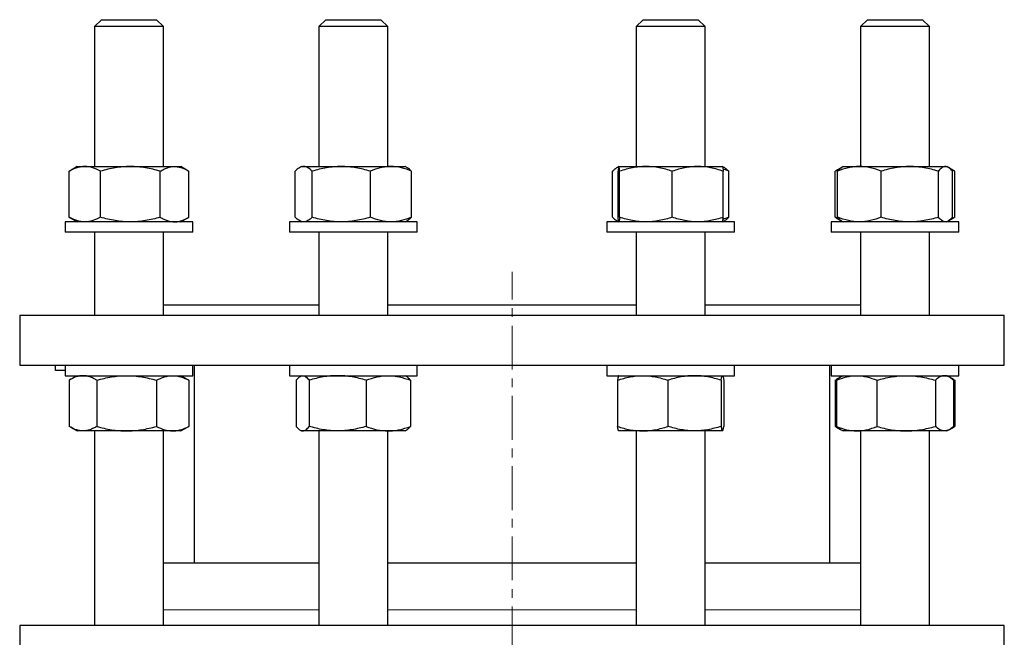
# Model space of a CAD drawing. Header units: millimetres. Extents: x 41 to 772, y 30 to 763.
# Tile 2 of 6: x 49 to 334, y 192 to 370. Entities that reach past the tile are written whole.
import ezdxf

# ---------------------------------------------------------------- set-up
doc = ezdxf.new("R2010")
doc.units = ezdxf.units.MM
doc.linetypes.add('CENTERX2', pattern=[20.32, 12.7, -2.54, 2.54, -2.54])
doc.layers.add('FORMAT', color=7, linetype='Continuous')

msp = doc.modelspace()

# ---------------------------------------------------------------- linework, layer by layer
at = {"color": 7, "linetype": 'Continuous', "lineweight": 25}
for p, q in [((72.7, 370.23), (70.7, 368.23)), ((70.7, 368.23), (70.7, 327.73)), ((90.7, 368.23), (70.7, 368.23)), ((72.7, 370.23), (88.7, 370.23)), ((90.7, 368.23), (88.7, 370.23)), ((90.7, 327.73), (90.7, 368.23)), ((137.64, 370.23), (135.64, 368.23)), ((135.64, 368.23), (135.64, 327.73)), ((155.64, 368.23), (135.64, 368.23)), ((137.64, 370.23), (153.64, 370.23)), ((155.64, 368.23), (153.64, 370.23)), ((155.64, 327.73), (155.64, 368.23)), ((229.49, 370.23), (227.49, 368.23)), ((227.49, 368.23), (227.49, 327.73)), ((247.49, 368.23), (227.49, 368.23)), ((229.49, 370.23), (245.49, 370.23)), ((247.49, 368.23), (245.49, 370.23)), ((247.49, 327.73), (247.49, 368.23)), ((294.43, 370.23), (292.43, 368.23)), ((292.43, 368.23), (292.43, 327.73)), ((292.43, 368.23), (292.43, 368.23)), ((312.43, 368.23), (292.43, 368.23)), ((294.43, 370.23), (310.43, 370.23)), ((312.43, 368.23), (310.43, 370.23)), ((312.43, 327.73), (312.43, 368.23)), ((63.39, 326.39), (63.63, 326.53)), ((63.39, 313.07), (63.39, 326.39)), ((65.7, 327.73), (63.63, 326.54)), ((65.7, 327.73), (67.91, 327.73)), ((67.91, 327.73), (81.1, 327.73)), ((72.44, 313.07), (72.44, 326.39)), ((81.1, 327.73), (93.88, 327.73)), ((89.75, 313.07), (89.75, 326.39)), ((93.88, 327.73), (95.7, 327.73)), ((97.77, 326.54), (95.7, 327.73)), ((98.02, 313.07), (98.02, 326.39)), ((128.8, 313.07), (128.8, 326.39)), ((130.64, 327.73), (130, 327.36)), ((130.64, 327.73), (131.26, 327.73)), ((131.26, 327.73), (142.15, 327.73)), ((133.72, 313.07), (133.72, 326.39)), ((142.15, 327.73), (156.53, 327.73)), ((150.57, 313.07), (150.57, 326.39)), ((156.53, 327.73), (160.64, 327.73)), ((161.29, 327.36), (160.64, 327.73)), ((162.49, 313.07), (162.49, 326.39)), ((220.65, 313.07), (220.65, 326.39)), ((222.49, 327.73), (221.84, 327.36)), ((222.27, 313.07), (222.27, 326.39)), ((222.49, 327.73), (230.33, 327.73)), ((222.72, 313.07), (222.72, 326.39)), ((230.33, 327.73), (245.33, 327.73)), ((237.95, 313.07), (237.95, 326.39)), ((245.33, 327.73), (252.49, 327.73)), ((253.14, 327.36), (252.49, 327.73)), ((252.71, 313.07), (252.71, 326.39)), ((254.33, 313.07), (254.33, 326.39)), ((285.37, 326.53), (285.12, 326.39)), ((285.12, 313.07), (285.12, 326.39)), ((287, 327.48), (285.36, 326.54)), ((285.83, 313.07), (285.83, 326.39)), ((287.43, 327.73), (287, 327.48)), ((287.43, 327.73), (292.11, 327.73)), ((292.11, 327.73), (306.7, 327.73)), ((298.39, 313.07), (298.39, 326.39)), ((306.7, 327.73), (317.02, 327.73)), ((315, 313.07), (315, 326.39)), ((317.02, 327.73), (317.43, 327.73)), ((317.86, 327.48), (317.43, 327.73)), ((319.5, 326.54), (317.96, 327.43)), ((319.04, 313.07), (319.04, 326.39)), ((319.75, 313.07), (319.75, 326.39)), ((62.2, 311.73), (62.2, 308.73)), ((99.2, 311.73), (62.2, 311.73)), ((63.39, 313.07), (63.63, 312.93)), ((63.63, 312.92), (65.7, 311.73)), ((95.7, 311.73), (97.77, 312.93)), ((99.2, 308.73), (99.2, 311.73)), ((127.14, 311.73), (127.14, 308.73)), ((164.14, 311.73), (127.14, 311.73)), ((130, 312.11), (130.64, 311.73)), ((160.64, 311.73), (161.29, 312.11)), ((164.14, 308.73), (164.14, 311.73)), ((218.99, 311.73), (218.99, 308.73)), ((255.99, 311.73), (218.99, 311.73)), ((221.84, 312.11), (222.49, 311.73)), ((252.49, 311.73), (253.14, 312.11)), ((255.99, 308.73), (255.99, 311.73)), ((283.93, 311.73), (283.93, 308.73)), ((320.93, 311.73), (283.93, 311.73)), ((285.37, 312.93), (285.12, 313.07)), ((285.36, 312.93), (287, 311.98)), ((287, 311.98), (287.43, 311.73)), ((317.43, 311.73), (317.86, 311.98)), ((317.96, 312.03), (319.5, 312.92)), ((320.93, 308.73), (320.93, 311.73)), ((99.2, 308.73), (62.2, 308.73)), ((70.7, 308.73), (70.7, 284.73)), ((90.7, 284.73), (90.7, 308.73)), ((164.14, 308.73), (127.14, 308.73)), ((135.64, 308.73), (135.64, 284.73)), ((155.64, 284.73), (155.64, 308.73)), ((255.99, 308.73), (218.99, 308.73)), ((227.49, 308.73), (227.49, 284.73)), ((247.49, 284.73), (247.49, 308.73)), ((320.93, 308.73), (283.93, 308.73)), ((292.43, 308.73), (292.43, 284.73)), ((312.43, 284.73), (312.43, 308.73)), ((90.7, 287.73), (135.64, 287.73)), ((155.64, 287.73), (227.49, 287.73)), ((247.49, 287.73), (292.43, 287.73)), ((49.07, 284.73), (49.07, 270.23)), ((49.07, 284.73), (334.07, 284.73)), ((334.07, 270.23), (334.07, 284.73)), ((49.07, 270.23), (334.07, 270.23)), ((59.42, 268.73), (59.42, 270.23)), ((62.2, 268.73), (59.42, 268.73)), ((62.2, 270.23), (62.2, 267.23)), ((99.2, 267.23), (99.2, 270.23)), ((99.57, 270.23), (99.57, 212.93)), ((127.14, 270.23), (127.14, 267.23)), ((164.14, 267.23), (164.14, 270.23)), ((218.99, 270.23), (218.99, 267.23)), ((255.99, 267.23), (255.99, 270.23)), ((283.57, 212.93), (283.57, 270.23)), ((283.93, 270.23), (283.93, 267.23)), ((320.93, 267.23), (320.93, 270.23)), ((62.2, 267.23), (87.8, 267.23)), ((63.4, 265.89), (63.4, 252.57)), ((65.7, 267.23), (63.8, 266.13)), ((71.37, 265.89), (71.37, 252.57)), ((87.8, 267.23), (99.2, 267.23)), ((88.67, 265.89), (88.67, 252.57)), ((97.6, 266.14), (95.7, 267.23)), ((98, 265.89), (97.6, 266.13)), ((98, 265.89), (98, 252.57)), ((127.14, 267.23), (162.74, 267.23)), ((129.14, 265.89), (129.14, 252.57)), ((130.64, 267.23), (130.28, 267.02)), ((132.85, 265.89), (132.85, 252.57)), ((149.36, 265.89), (149.36, 252.57)), ((161.01, 267.02), (160.64, 267.23)), ((162.15, 265.89), (162.15, 252.57)), ((162.74, 267.23), (164.14, 267.23)), ((218.99, 267.23), (255.99, 267.23)), ((222.11, 265.89), (222.11, 252.57)), ((222.49, 267.23), (222.47, 267.22)), ((236.7, 265.89), (236.7, 252.57)), ((252.08, 265.89), (252.08, 252.57)), ((252.51, 267.22), (252.49, 267.23)), ((252.87, 265.89), (252.87, 252.57)), ((283.93, 267.23), (320.93, 267.23)), ((285.13, 265.89), (285.13, 252.57)), ((285.52, 265.89), (285.52, 252.57)), ((286.69, 266.8), (285.54, 266.14)), ((287.43, 267.23), (286.69, 266.8)), ((297.19, 265.89), (297.19, 252.57)), ((314.11, 265.89), (314.11, 252.57)), ((318.17, 266.8), (317.43, 267.23)), ((319.33, 266.13), (318.19, 266.79)), ((319.33, 266.13), (319.73, 265.89)), ((319.35, 265.89), (319.35, 252.57)), ((319.73, 265.89), (319.73, 252.57)), ((63.8, 252.33), (65.7, 251.23)), ((67.38, 251.23), (65.7, 251.23)), ((80.02, 251.23), (67.38, 251.23)), ((70.7, 251.23), (70.7, 194.93)), ((93.34, 251.23), (80.02, 251.23)), ((90.7, 194.93), (90.7, 251.23)), ((95.7, 251.23), (93.34, 251.23)), ((95.7, 251.23), (97.6, 252.33)), ((98, 252.57), (97.6, 252.33)), ((130.28, 251.44), (130.64, 251.23)), ((130.99, 251.23), (130.64, 251.23)), ((141.11, 251.23), (130.99, 251.23)), ((135.64, 251.23), (135.64, 194.93)), ((155.76, 251.23), (141.11, 251.23)), ((155.64, 194.93), (155.64, 251.23)), ((160.64, 251.23), (155.76, 251.23)), ((160.64, 251.23), (161.01, 251.44)), ((222.47, 251.24), (222.49, 251.23)), ((229.41, 251.23), (222.49, 251.23)), ((227.49, 251.23), (227.49, 194.93)), ((244.39, 251.23), (229.41, 251.23)), ((252.47, 251.23), (244.39, 251.23)), ((247.49, 194.93), (247.49, 251.23)), ((252.49, 251.23), (252.47, 251.23)), ((252.49, 251.23), (252.51, 251.24)), ((285.54, 252.33), (286.69, 251.66)), ((286.69, 251.66), (287.43, 251.23)), ((291.36, 251.23), (287.43, 251.23)), ((305.65, 251.23), (291.36, 251.23)), ((292.43, 251.23), (292.43, 194.93)), ((316.73, 251.23), (305.65, 251.23)), ((312.43, 194.93), (312.43, 251.23)), ((317.43, 251.23), (316.73, 251.23)), ((317.43, 251.23), (318.17, 251.66)), ((318.19, 251.67), (319.33, 252.33)), ((319.33, 252.33), (319.73, 252.57)), ((135.64, 212.93), (90.7, 212.93)), ((227.49, 212.93), (155.64, 212.93)), ((292.43, 212.93), (247.49, 212.93)), ((49.07, 194.93), (49.07, 182.93)), ((334.07, 194.93), (49.07, 194.93)), ((334.07, 182.93), (334.07, 194.93))]:
    msp.add_line(p, q, dxfattribs=at)
at = {"color": 8, "linetype": 'Continuous', "lineweight": 18}
for p, q in [((90.7, 199.49), (135.64, 199.49)), ((155.64, 199.49), (227.49, 199.49)), ((247.49, 199.49), (292.43, 199.49))]:
    msp.add_line(p, q, dxfattribs=at)
at = {"color": 7, "linetype": 'Continuous', "lineweight": 25}
for points, knots in [([(67.91, 327.73), (67.53, 327.73), (67.14, 327.7), (66.38, 327.58), (66, 327.49), (64.87, 327.14), (64.13, 326.8), (63.39, 326.39)], [0, 0, 0, 0, 0.25, 0.25, 0.5, 0.5, 1, 1, 1, 1]), ([(72.44, 326.39), (71.7, 326.8), (70.95, 327.14), (69.45, 327.6), (68.68, 327.73), (67.91, 327.73)], [0, 0, 0, 0, 0.5, 0.5, 1, 1, 1, 1]), ([(81.1, 327.73), (80.36, 327.73), (79.62, 327.7), (78.16, 327.58), (77.44, 327.49), (75.28, 327.14), (73.85, 326.8), (72.44, 326.39)], [0, 0, 0, 0, 0.25, 0.25, 0.5, 0.5, 1, 1, 1, 1]), ([(89.75, 326.39), (88.34, 326.8), (86.91, 327.14), (84.03, 327.6), (82.57, 327.73), (81.1, 327.73)], [0, 0, 0, 0, 0.5, 0.5, 1, 1, 1, 1]), ([(89.75, 326.39), (90.09, 326.59), (90.43, 326.78), (91.11, 327.11), (91.46, 327.26), (92.49, 327.61), (93.19, 327.73), (93.88, 327.73)], [0, 0, 0, 0, 0.25, 0.25, 0.5, 0.5, 1, 1, 1, 1]), ([(93.88, 327.73), (94.23, 327.73), (94.58, 327.7), (95.29, 327.58), (95.64, 327.48), (96.67, 327.13), (97.35, 326.8), (98.02, 326.39)], [0, 0, 0, 0, 0.25, 0.25, 0.5, 0.5, 1, 1, 1, 1]), ([(131.26, 327.73), (131.06, 327.73), (130.85, 327.7), (130.43, 327.58), (130.22, 327.48), (129.6, 327.13), (129.2, 326.8), (128.8, 326.39)], [0, 0, 0, 0, 0.25, 0.25, 0.5, 0.5, 1, 1, 1, 1]), ([(133.72, 326.39), (133.52, 326.59), (133.32, 326.78), (132.91, 327.11), (132.71, 327.26), (132.09, 327.61), (131.68, 327.73), (131.26, 327.73)], [0, 0, 0, 0, 0.25, 0.25, 0.5, 0.5, 1, 1, 1, 1]), ([(142.15, 327.73), (141.43, 327.73), (140.71, 327.7), (139.29, 327.58), (138.59, 327.49), (136.48, 327.14), (135.1, 326.8), (133.72, 326.39)], [0, 0, 0, 0, 0.25, 0.25, 0.5, 0.5, 1, 1, 1, 1]), ([(150.57, 326.39), (149.19, 326.8), (147.8, 327.14), (145, 327.6), (143.58, 327.73), (142.15, 327.73)], [0, 0, 0, 0, 0.5, 0.5, 1, 1, 1, 1]), ([(156.53, 327.73), (156.02, 327.73), (155.51, 327.7), (154.51, 327.58), (154.01, 327.49), (152.52, 327.14), (151.54, 326.8), (150.57, 326.39)], [0, 0, 0, 0, 0.25, 0.25, 0.5, 0.5, 1, 1, 1, 1]), ([(162.49, 326.39), (161.51, 326.8), (160.53, 327.14), (158.55, 327.6), (157.54, 327.73), (156.53, 327.73)], [0, 0, 0, 0, 0.5, 0.5, 1, 1, 1, 1]), ([(162.49, 326.39), (162.38, 326.49), (162.18, 326.7), (161.82, 327), (161.52, 327.23), (161.33, 327.33), (161.29, 327.35)], [0, 0, 0, 0, 0.261352, 0.522904, 0.898184, 1, 1, 1, 1]), ([(220.65, 326.39), (220.75, 326.49), (220.96, 326.7), (221.31, 327), (221.72, 327.3), (222.11, 327.51), (222.35, 327.59), (222.43, 327.62)], [0, 0, 0, 0, 0.176192, 0.352517, 0.605514, 0.858484, 1, 1, 1, 1]), ([(222.49, 327.73), (222.47, 327.73), (222.46, 327.7), (222.42, 327.58), (222.4, 327.49), (222.34, 327.14), (222.3, 326.8), (222.27, 326.39)], [0, 0, 0, 0, 0.25, 0.25, 0.5, 0.5, 1, 1, 1, 1]), ([(222.72, 326.39), (222.69, 326.8), (222.65, 327.14), (222.57, 327.6), (222.53, 327.73), (222.49, 327.73)], [0, 0, 0, 0, 0.5, 0.5, 1, 1, 1, 1]), ([(230.33, 327.73), (229.69, 327.73), (229.04, 327.7), (227.75, 327.58), (227.11, 327.48), (225.2, 327.13), (223.95, 326.8), (222.72, 326.39)], [0, 0, 0, 0, 0.25, 0.25, 0.5, 0.5, 1, 1, 1, 1]), ([(237.95, 326.39), (237.33, 326.59), (236.7, 326.78), (235.44, 327.11), (234.8, 327.26), (232.9, 327.61), (231.62, 327.73), (230.33, 327.73)], [0, 0, 0, 0, 0.25, 0.25, 0.5, 0.5, 1, 1, 1, 1]), ([(245.33, 327.73), (244.7, 327.73), (244.07, 327.7), (242.83, 327.58), (242.21, 327.49), (240.37, 327.14), (239.15, 326.8), (237.95, 326.39)], [0, 0, 0, 0, 0.25, 0.25, 0.5, 0.5, 1, 1, 1, 1]), ([(252.71, 326.39), (251.5, 326.8), (250.29, 327.14), (247.83, 327.6), (246.59, 327.73), (245.33, 327.73)], [0, 0, 0, 0, 0.5, 0.5, 1, 1, 1, 1]), ([(252.48, 327.73), (252.5, 327.73), (252.52, 327.7), (252.56, 327.58), (252.58, 327.49), (252.64, 327.14), (252.67, 326.8), (252.71, 326.39)], [0, 0, 0, 0, 0.25, 0.25, 0.5, 0.5, 1, 1, 1, 1]), ([(254.33, 326.39), (254.01, 326.52), (253.45, 326.75), (252.89, 326.93), (252.65, 327.01)], [0, 0, 0, 0, 0.575033, 1, 1, 1, 1]), ([(253.13, 327.35), (253.24, 327.29), (253.49, 327.14), (253.89, 326.82), (254.18, 326.53), (254.33, 326.39)], [0, 0, 0, 0, 0.252568, 0.626268, 1, 1, 1, 1]), ([(286.4, 327.02), (286.2, 326.93), (285.77, 326.74), (285.35, 326.52), (285.12, 326.39)], [0, 0, 0, 0, 0.457214, 1, 1, 1, 1]), ([(292.11, 327.73), (291.58, 327.73), (291.04, 327.7), (289.98, 327.58), (289.45, 327.49), (287.89, 327.14), (286.85, 326.8), (285.83, 326.39)], [0, 0, 0, 0, 0.25, 0.25, 0.5, 0.5, 1, 1, 1, 1]), ([(285.83, 326.39), (285.93, 326.52), (286.15, 326.78), (286.48, 327.1), (286.77, 327.34), (286.94, 327.44), (287.01, 327.48)], [0, 0, 0, 0, 0.280135, 0.56035, 0.840418, 1, 1, 1, 1]), ([(298.39, 326.39), (297.36, 326.8), (296.33, 327.14), (294.24, 327.6), (293.18, 327.73), (292.11, 327.73)], [0, 0, 0, 0, 0.5, 0.5, 1, 1, 1, 1]), ([(306.7, 327.73), (305.99, 327.73), (305.29, 327.7), (303.88, 327.58), (303.18, 327.48), (301.09, 327.13), (299.73, 326.8), (298.39, 326.39)], [0, 0, 0, 0, 0.25, 0.25, 0.5, 0.5, 1, 1, 1, 1]), ([(315, 326.39), (314.32, 326.59), (313.64, 326.78), (312.26, 327.11), (311.57, 327.26), (309.49, 327.61), (308.1, 327.73), (306.7, 327.73)], [0, 0, 0, 0, 0.25, 0.25, 0.5, 0.5, 1, 1, 1, 1]), ([(317.02, 327.73), (316.85, 327.73), (316.67, 327.7), (316.33, 327.58), (316.17, 327.49), (315.66, 327.14), (315.33, 326.8), (315, 326.39)], [0, 0, 0, 0, 0.25, 0.25, 0.5, 0.5, 1, 1, 1, 1]), ([(319.04, 326.39), (318.71, 326.8), (318.38, 327.14), (317.7, 327.6), (317.36, 327.73), (317.02, 327.73)], [0, 0, 0, 0, 0.5, 0.5, 1, 1, 1, 1]), ([(319.75, 326.39), (319.57, 326.49), (319.23, 326.7), (318.77, 326.93), (318.49, 327.05), (318.38, 327.1)], [0, 0, 0, 0, 0.383356, 0.767004, 1, 1, 1, 1]), ([(67.91, 311.73), (67.53, 311.73), (67.14, 311.76), (66.38, 311.89), (66, 311.98), (64.87, 312.33), (64.13, 312.66), (63.39, 313.07)], [0, 0, 0, 0, 0.25, 0.25, 0.5, 0.5, 1, 1, 1, 1]), ([(72.44, 313.07), (71.7, 312.66), (70.95, 312.32), (69.45, 311.86), (68.68, 311.73), (67.91, 311.73)], [0, 0, 0, 0, 0.5, 0.5, 1, 1, 1, 1]), ([(81.1, 311.73), (80.36, 311.73), (79.62, 311.76), (78.16, 311.89), (77.44, 311.98), (75.28, 312.33), (73.85, 312.66), (72.44, 313.07)], [0, 0, 0, 0, 0.25, 0.25, 0.5, 0.5, 1, 1, 1, 1]), ([(89.75, 313.07), (88.34, 312.66), (86.91, 312.32), (84.03, 311.86), (82.57, 311.73), (81.1, 311.73)], [0, 0, 0, 0, 0.5, 0.5, 1, 1, 1, 1]), ([(89.75, 313.07), (90.09, 312.87), (90.43, 312.68), (91.11, 312.35), (91.46, 312.21), (92.49, 311.86), (93.19, 311.73), (93.88, 311.73)], [0, 0, 0, 0, 0.25, 0.25, 0.5, 0.5, 1, 1, 1, 1]), ([(93.88, 311.73), (94.23, 311.73), (94.58, 311.76), (95.29, 311.89), (95.64, 311.98), (96.67, 312.33), (97.35, 312.67), (98.02, 313.07)], [0, 0, 0, 0, 0.25, 0.25, 0.5, 0.5, 1, 1, 1, 1]), ([(131.26, 311.73), (131.06, 311.73), (130.85, 311.76), (130.43, 311.89), (130.22, 311.98), (129.6, 312.33), (129.2, 312.67), (128.8, 313.07)], [0, 0, 0, 0, 0.25, 0.25, 0.5, 0.5, 1, 1, 1, 1]), ([(133.72, 313.07), (133.52, 312.87), (133.32, 312.68), (132.91, 312.35), (132.71, 312.21), (132.09, 311.86), (131.68, 311.73), (131.26, 311.73)], [0, 0, 0, 0, 0.25, 0.25, 0.5, 0.5, 1, 1, 1, 1]), ([(142.15, 311.73), (141.43, 311.73), (140.71, 311.76), (139.29, 311.89), (138.59, 311.98), (136.48, 312.33), (135.1, 312.66), (133.72, 313.07)], [0, 0, 0, 0, 0.25, 0.25, 0.5, 0.5, 1, 1, 1, 1]), ([(150.57, 313.07), (149.19, 312.66), (147.8, 312.32), (145, 311.86), (143.58, 311.73), (142.15, 311.73)], [0, 0, 0, 0, 0.5, 0.5, 1, 1, 1, 1]), ([(156.53, 311.73), (156.02, 311.73), (155.51, 311.76), (154.51, 311.89), (154.01, 311.98), (152.52, 312.33), (151.54, 312.66), (150.57, 313.07)], [0, 0, 0, 0, 0.25, 0.25, 0.5, 0.5, 1, 1, 1, 1]), ([(162.49, 313.07), (161.51, 312.66), (160.53, 312.32), (158.55, 311.86), (157.54, 311.73), (156.53, 311.73)], [0, 0, 0, 0, 0.5, 0.5, 1, 1, 1, 1]), ([(162.49, 313.07), (162.38, 312.97), (162.18, 312.76), (161.82, 312.46), (161.52, 312.23), (161.33, 312.13), (161.29, 312.11)], [0, 0, 0, 0, 0.261352, 0.522904, 0.898184, 1, 1, 1, 1]), ([(220.65, 313.07), (220.75, 312.97), (220.96, 312.76), (221.31, 312.46), (221.72, 312.17), (222.11, 311.95), (222.35, 311.87), (222.43, 311.84)], [0, 0, 0, 0, 0.176192, 0.352517, 0.605514, 0.858484, 1, 1, 1, 1]), ([(222.49, 311.73), (222.47, 311.73), (222.46, 311.76), (222.42, 311.89), (222.4, 311.98), (222.34, 312.33), (222.3, 312.66), (222.27, 313.07)], [0, 0, 0, 0, 0.25, 0.25, 0.5, 0.5, 1, 1, 1, 1]), ([(222.72, 313.07), (222.69, 312.66), (222.65, 312.32), (222.57, 311.86), (222.53, 311.73), (222.49, 311.73)], [0, 0, 0, 0, 0.5, 0.5, 1, 1, 1, 1]), ([(230.33, 311.73), (229.69, 311.73), (229.04, 311.76), (227.75, 311.89), (227.11, 311.98), (225.2, 312.33), (223.95, 312.67), (222.72, 313.07)], [0, 0, 0, 0, 0.25, 0.25, 0.5, 0.5, 1, 1, 1, 1]), ([(237.95, 313.07), (237.33, 312.87), (236.7, 312.68), (235.44, 312.35), (234.8, 312.21), (232.9, 311.86), (231.62, 311.73), (230.33, 311.73)], [0, 0, 0, 0, 0.25, 0.25, 0.5, 0.5, 1, 1, 1, 1]), ([(245.33, 311.73), (244.7, 311.73), (244.07, 311.76), (242.83, 311.89), (242.21, 311.98), (240.37, 312.33), (239.15, 312.66), (237.95, 313.07)], [0, 0, 0, 0, 0.25, 0.25, 0.5, 0.5, 1, 1, 1, 1]), ([(252.71, 313.07), (251.5, 312.66), (250.29, 312.32), (247.83, 311.86), (246.59, 311.73), (245.33, 311.73)], [0, 0, 0, 0, 0.5, 0.5, 1, 1, 1, 1]), ([(252.48, 311.73), (252.5, 311.73), (252.52, 311.76), (252.56, 311.89), (252.58, 311.98), (252.64, 312.33), (252.67, 312.66), (252.71, 313.07)], [0, 0, 0, 0, 0.25, 0.25, 0.5, 0.5, 1, 1, 1, 1]), ([(254.33, 313.07), (254.01, 312.94), (253.45, 312.71), (252.89, 312.53), (252.65, 312.45)], [0, 0, 0, 0, 0.575033, 1, 1, 1, 1]), ([(253.13, 312.11), (253.24, 312.17), (253.49, 312.32), (253.89, 312.64), (254.18, 312.93), (254.33, 313.07)], [0, 0, 0, 0, 0.252568, 0.626268, 1, 1, 1, 1]), ([(286.4, 312.45), (286.2, 312.53), (285.77, 312.72), (285.35, 312.95), (285.12, 313.07)], [0, 0, 0, 0, 0.457214, 1, 1, 1, 1]), ([(292.11, 311.73), (291.58, 311.73), (291.04, 311.76), (289.98, 311.89), (289.45, 311.98), (287.89, 312.33), (286.85, 312.66), (285.83, 313.07)], [0, 0, 0, 0, 0.25, 0.25, 0.5, 0.5, 1, 1, 1, 1]), ([(285.83, 313.07), (285.93, 312.94), (286.15, 312.68), (286.48, 312.36), (286.77, 312.12), (286.94, 312.02), (287.01, 311.99)], [0, 0, 0, 0, 0.280135, 0.56035, 0.840418, 1, 1, 1, 1]), ([(298.39, 313.07), (297.36, 312.66), (296.33, 312.32), (294.24, 311.86), (293.18, 311.73), (292.11, 311.73)], [0, 0, 0, 0, 0.5, 0.5, 1, 1, 1, 1]), ([(306.7, 311.73), (305.99, 311.73), (305.29, 311.76), (303.88, 311.89), (303.18, 311.98), (301.09, 312.33), (299.73, 312.67), (298.39, 313.07)], [0, 0, 0, 0, 0.25, 0.25, 0.5, 0.5, 1, 1, 1, 1]), ([(315, 313.07), (314.32, 312.87), (313.64, 312.68), (312.26, 312.35), (311.57, 312.21), (309.49, 311.86), (308.1, 311.73), (306.7, 311.73)], [0, 0, 0, 0, 0.25, 0.25, 0.5, 0.5, 1, 1, 1, 1]), ([(317.02, 311.73), (316.85, 311.73), (316.67, 311.76), (316.33, 311.89), (316.17, 311.98), (315.66, 312.33), (315.33, 312.66), (315, 313.07)], [0, 0, 0, 0, 0.25, 0.25, 0.5, 0.5, 1, 1, 1, 1]), ([(319.04, 313.07), (318.71, 312.66), (318.38, 312.32), (317.7, 311.86), (317.36, 311.73), (317.02, 311.73)], [0, 0, 0, 0, 0.5, 0.5, 1, 1, 1, 1]), ([(319.75, 313.07), (319.57, 312.97), (319.23, 312.77), (318.77, 312.53), (318.49, 312.41), (318.38, 312.37)], [0, 0, 0, 0, 0.3833563, 0.767004, 1, 1, 1, 1]), ([(67.38, 267.23), (67.05, 267.23), (66.71, 267.2), (66.03, 267.08), (65.69, 266.98), (64.7, 266.63), (64.04, 266.3), (63.4, 265.89)], [0, 0, 0, 0, 0.25, 0.25, 0.5, 0.5, 1, 1, 1, 1]), ([(71.37, 265.89), (71.04, 266.09), (70.72, 266.28), (70.06, 266.61), (69.72, 266.76), (68.73, 267.11), (68.06, 267.23), (67.38, 267.23)], [0, 0, 0, 0, 0.25, 0.25, 0.5, 0.5, 1, 1, 1, 1]), ([(71.37, 265.89), (72.78, 266.3), (74.21, 266.64), (77.09, 267.1), (78.55, 267.23), (80.02, 267.23)], [0, 0, 0, 0, 0.5, 0.5, 1, 1, 1, 1]), ([(80.02, 267.23), (80.75, 267.23), (81.49, 267.2), (82.95, 267.08), (83.68, 266.99), (85.84, 266.64), (87.26, 266.3), (88.67, 265.89)], [0, 0, 0, 0, 0.25, 0.25, 0.5, 0.5, 1, 1, 1, 1]), ([(88.67, 265.89), (89.43, 266.3), (90.2, 266.64), (91.76, 267.1), (92.54, 267.23), (93.34, 267.23)], [0, 0, 0, 0, 0.5, 0.5, 1, 1, 1, 1]), ([(93.34, 267.23), (93.73, 267.23), (94.13, 267.2), (94.92, 267.08), (95.31, 266.99), (96.47, 266.64), (97.24, 266.3), (98, 265.89)], [0, 0, 0, 0, 0.25, 0.25, 0.5, 0.5, 1, 1, 1, 1]), ([(129.14, 265.89), (129.44, 266.3), (129.75, 266.64), (130.36, 267.1), (130.68, 267.23), (130.99, 267.23)], [0, 0, 0, 0, 0.5, 0.5, 1, 1, 1, 1]), ([(130.99, 267.23), (131.15, 267.23), (131.31, 267.2), (131.62, 267.08), (131.78, 266.99), (132.24, 266.64), (132.55, 266.3), (132.85, 265.89)], [0, 0, 0, 0, 0.25, 0.25, 0.5, 0.5, 1, 1, 1, 1]), ([(141.11, 267.23), (140.41, 267.23), (139.71, 267.2), (138.31, 267.08), (137.61, 266.98), (135.54, 266.63), (134.19, 266.3), (132.85, 265.89)], [0, 0, 0, 0, 0.25, 0.25, 0.5, 0.5, 1, 1, 1, 1]), ([(149.36, 265.89), (148.69, 266.09), (148.01, 266.28), (146.64, 266.61), (145.96, 266.76), (143.89, 267.11), (142.5, 267.23), (141.11, 267.23)], [0, 0, 0, 0, 0.25, 0.25, 0.5, 0.5, 1, 1, 1, 1]), ([(149.36, 265.89), (150.41, 266.3), (151.46, 266.64), (153.59, 267.1), (154.67, 267.23), (155.76, 267.23)], [0, 0, 0, 0, 0.5, 0.5, 1, 1, 1, 1]), ([(155.76, 267.23), (156.3, 267.23), (156.85, 267.2), (157.93, 267.08), (158.46, 266.99), (160.06, 266.64), (161.11, 266.3), (162.15, 265.89)], [0, 0, 0, 0, 0.25, 0.25, 0.5, 0.5, 1, 1, 1, 1]), ([(162.15, 265.89), (162.05, 266.02), (161.85, 266.28), (161.55, 266.6), (161.27, 266.86), (161.08, 266.97), (161, 267.02)], [0, 0, 0, 0, 0.264623, 0.529321, 0.793881, 1, 1, 1, 1]), ([(222.11, 265.89), (223.3, 266.3), (224.51, 266.64), (226.94, 267.1), (228.16, 267.23), (229.41, 267.23)], [0, 0, 0, 0, 0.5, 0.5, 1, 1, 1, 1]), ([(222.47, 267.22), (222.45, 267.2), (222.41, 267.17), (222.35, 267.03), (222.29, 266.83), (222.23, 266.57), (222.17, 266.26), (222.13, 266.01), (222.11, 265.89)], [0, 0, 0, 0, 0.158328, 0.324904, 0.491394, 0.660892, 0.830468, 1, 1, 1, 1]), ([(229.41, 267.23), (230.03, 267.23), (230.65, 267.2), (231.88, 267.08), (232.49, 266.99), (234.31, 266.64), (235.51, 266.3), (236.7, 265.89)], [0, 0, 0, 0, 0.25, 0.25, 0.5, 0.5, 1, 1, 1, 1]), ([(244.39, 267.23), (243.74, 267.23), (243.09, 267.2), (241.78, 267.08), (241.13, 266.98), (239.21, 266.63), (237.95, 266.3), (236.7, 265.89)], [0, 0, 0, 0, 0.25, 0.25, 0.5, 0.5, 1, 1, 1, 1]), ([(252.08, 265.89), (251.45, 266.09), (250.82, 266.28), (249.55, 266.61), (248.91, 266.76), (246.98, 267.11), (245.69, 267.23), (244.39, 267.23)], [0, 0, 0, 0, 0.25, 0.25, 0.5, 0.5, 1, 1, 1, 1]), ([(252.08, 265.89), (252.14, 266.3), (252.21, 266.64), (252.34, 267.1), (252.41, 267.23), (252.47, 267.23)], [0, 0, 0, 0, 0.5, 0.5, 1, 1, 1, 1]), ([(252.5, 267.22), (252.52, 267.2), (252.56, 267.17), (252.62, 267.03), (252.68, 266.83), (252.75, 266.57), (252.81, 266.26), (252.85, 266.01), (252.87, 265.89)], [0, 0, 0, 0, 0.158328, 0.324904, 0.491394, 0.660892, 0.830468, 1, 1, 1, 1]), ([(285.13, 265.89), (285.3, 265.99), (285.63, 266.19), (286.01, 266.41), (286.22, 266.5), (286.27, 266.52)], [0, 0, 0, 0, 0.442474, 0.885285, 1, 1, 1, 1]), ([(285.52, 265.89), (286.47, 266.3), (287.43, 266.64), (289.38, 267.1), (290.36, 267.23), (291.36, 267.23)], [0, 0, 0, 0, 0.5, 0.5, 1, 1, 1, 1]), ([(286.7, 266.79), (286.62, 266.75), (286.38, 266.62), (285.99, 266.32), (285.67, 266.03), (285.52, 265.89)], [0, 0, 0, 0, 0.193347, 0.596656, 1, 1, 1, 1]), ([(291.36, 267.23), (291.85, 267.23), (292.35, 267.2), (293.33, 267.08), (293.82, 266.99), (295.28, 266.64), (296.24, 266.3), (297.19, 265.89)], [0, 0, 0, 0, 0.25, 0.25, 0.5, 0.5, 1, 1, 1, 1]), ([(297.19, 265.89), (298.58, 266.3), (299.97, 266.64), (302.79, 267.1), (304.21, 267.23), (305.65, 267.23)], [0, 0, 0, 0, 0.5, 0.5, 1, 1, 1, 1]), ([(305.65, 267.23), (306.37, 267.23), (307.09, 267.2), (308.52, 267.08), (309.23, 266.99), (311.34, 266.64), (312.73, 266.3), (314.11, 265.89)], [0, 0, 0, 0, 0.25, 0.25, 0.5, 0.5, 1, 1, 1, 1]), ([(316.73, 267.23), (316.51, 267.23), (316.29, 267.2), (315.84, 267.08), (315.62, 266.98), (314.96, 266.63), (314.53, 266.3), (314.11, 265.89)], [0, 0, 0, 0, 0.25, 0.25, 0.5, 0.5, 1, 1, 1, 1]), ([(319.35, 265.89), (319.14, 266.09), (318.92, 266.28), (318.49, 266.61), (318.27, 266.76), (317.61, 267.11), (317.17, 267.23), (316.73, 267.23)], [0, 0, 0, 0, 0.25, 0.25, 0.5, 0.5, 1, 1, 1, 1]), ([(318.86, 266.32), (318.91, 266.3), (319.21, 266.17), (319.5, 266.02), (319.73, 265.89)], [0, 0, 0, 0, 0.185245, 1, 1, 1, 1]), ([(67.38, 251.23), (67.05, 251.23), (66.71, 251.26), (66.03, 251.39), (65.69, 251.48), (64.7, 251.83), (64.04, 252.17), (63.4, 252.57)], [0, 0, 0, 0, 0.25, 0.25, 0.5, 0.5, 1, 1, 1, 1]), ([(71.37, 252.57), (71.04, 252.37), (70.72, 252.18), (70.06, 251.85), (69.72, 251.71), (68.73, 251.36), (68.06, 251.23), (67.38, 251.23)], [0, 0, 0, 0, 0.25, 0.25, 0.5, 0.5, 1, 1, 1, 1]), ([(71.37, 252.57), (72.78, 252.16), (74.21, 251.82), (77.09, 251.36), (78.55, 251.23), (80.02, 251.23)], [0, 0, 0, 0, 0.5, 0.5, 1, 1, 1, 1]), ([(80.02, 251.23), (80.75, 251.23), (81.49, 251.26), (82.95, 251.39), (83.68, 251.48), (85.84, 251.83), (87.26, 252.16), (88.67, 252.57)], [0, 0, 0, 0, 0.25, 0.25, 0.5, 0.5, 1, 1, 1, 1]), ([(88.67, 252.57), (89.43, 252.16), (90.2, 251.82), (91.76, 251.36), (92.54, 251.23), (93.34, 251.23)], [0, 0, 0, 0, 0.5, 0.5, 1, 1, 1, 1]), ([(93.34, 251.23), (93.73, 251.23), (94.13, 251.26), (94.92, 251.39), (95.31, 251.48), (96.47, 251.83), (97.24, 252.16), (98, 252.57)], [0, 0, 0, 0, 0.25, 0.25, 0.5, 0.5, 1, 1, 1, 1]), ([(129.14, 252.57), (129.44, 252.16), (129.75, 251.82), (130.36, 251.36), (130.68, 251.23), (130.99, 251.23)], [0, 0, 0, 0, 0.5, 0.5, 1, 1, 1, 1]), ([(130.99, 251.23), (131.15, 251.23), (131.31, 251.26), (131.62, 251.39), (131.78, 251.48), (132.24, 251.83), (132.55, 252.16), (132.85, 252.57)], [0, 0, 0, 0, 0.25, 0.25, 0.5, 0.5, 1, 1, 1, 1]), ([(141.11, 251.23), (140.41, 251.23), (139.71, 251.26), (138.31, 251.39), (137.61, 251.48), (135.54, 251.83), (134.19, 252.17), (132.85, 252.57)], [0, 0, 0, 0, 0.25, 0.25, 0.5, 0.5, 1, 1, 1, 1]), ([(149.36, 252.57), (148.69, 252.37), (148.01, 252.18), (146.64, 251.85), (145.96, 251.71), (143.89, 251.36), (142.5, 251.23), (141.11, 251.23)], [0, 0, 0, 0, 0.25, 0.25, 0.5, 0.5, 1, 1, 1, 1]), ([(149.36, 252.57), (150.41, 252.16), (151.46, 251.82), (153.59, 251.36), (154.67, 251.23), (155.76, 251.23)], [0, 0, 0, 0, 0.5, 0.5, 1, 1, 1, 1]), ([(155.76, 251.23), (156.3, 251.23), (156.85, 251.26), (157.93, 251.39), (158.46, 251.48), (160.06, 251.83), (161.11, 252.16), (162.15, 252.57)], [0, 0, 0, 0, 0.25, 0.25, 0.5, 0.5, 1, 1, 1, 1]), ([(162.15, 252.57), (162.05, 252.44), (161.85, 252.18), (161.55, 251.86), (161.27, 251.6), (161.08, 251.49), (161, 251.44)], [0, 0, 0, 0, 0.264623, 0.529321, 0.793881, 1, 1, 1, 1]), ([(222.11, 252.57), (223.3, 252.16), (224.51, 251.82), (226.94, 251.36), (228.16, 251.23), (229.41, 251.23)], [0, 0, 0, 0, 0.5, 0.5, 1, 1, 1, 1]), ([(222.47, 251.24), (222.45, 251.26), (222.41, 251.29), (222.35, 251.43), (222.29, 251.63), (222.23, 251.89), (222.17, 252.2), (222.13, 252.45), (222.11, 252.57)], [0, 0, 0, 0, 0.158328, 0.324904, 0.491394, 0.660892, 0.830468, 1, 1, 1, 1]), ([(229.41, 251.23), (230.03, 251.23), (230.65, 251.26), (231.88, 251.39), (232.49, 251.48), (234.31, 251.83), (235.51, 252.16), (236.7, 252.57)], [0, 0, 0, 0, 0.25, 0.25, 0.5, 0.5, 1, 1, 1, 1]), ([(244.39, 251.23), (243.74, 251.23), (243.09, 251.26), (241.78, 251.39), (241.13, 251.48), (239.21, 251.83), (237.95, 252.17), (236.7, 252.57)], [0, 0, 0, 0, 0.25, 0.25, 0.5, 0.5, 1, 1, 1, 1]), ([(252.08, 252.57), (251.45, 252.37), (250.82, 252.18), (249.55, 251.85), (248.91, 251.71), (246.98, 251.36), (245.69, 251.23), (244.39, 251.23)], [0, 0, 0, 0, 0.25, 0.25, 0.5, 0.5, 1, 1, 1, 1]), ([(252.08, 252.57), (252.14, 252.16), (252.21, 251.82), (252.34, 251.36), (252.41, 251.23), (252.47, 251.23)], [0, 0, 0, 0, 0.5, 0.5, 1, 1, 1, 1]), ([(252.47, 251.23), (252.51, 251.23), (252.54, 251.26), (252.61, 251.39), (252.64, 251.48), (252.74, 251.83), (252.8, 252.16), (252.87, 252.57)], [0, 0, 0, 0, 0.25, 0.25, 0.5, 0.5, 1, 1, 1, 1]), ([(285.13, 252.57), (285.3, 252.47), (285.63, 252.27), (286.01, 252.06), (286.22, 251.96), (286.27, 251.94)], [0, 0, 0, 0, 0.442474, 0.885285, 1, 1, 1, 1]), ([(285.52, 252.57), (286.47, 252.16), (287.43, 251.82), (289.38, 251.36), (290.36, 251.23), (291.36, 251.23)], [0, 0, 0, 0, 0.5, 0.5, 1, 1, 1, 1]), ([(286.7, 251.67), (286.62, 251.71), (286.38, 251.84), (285.99, 252.14), (285.67, 252.43), (285.52, 252.57)], [0, 0, 0, 0, 0.193347, 0.596656, 1, 1, 1, 1]), ([(291.36, 251.23), (291.85, 251.23), (292.35, 251.26), (293.33, 251.39), (293.82, 251.48), (295.28, 251.83), (296.24, 252.16), (297.19, 252.57)], [0, 0, 0, 0, 0.25, 0.25, 0.5, 0.5, 1, 1, 1, 1]), ([(297.19, 252.57), (298.58, 252.16), (299.97, 251.82), (302.79, 251.36), (304.21, 251.23), (305.65, 251.23)], [0, 0, 0, 0, 0.5, 0.5, 1, 1, 1, 1]), ([(305.65, 251.23), (306.37, 251.23), (307.09, 251.26), (308.52, 251.39), (309.23, 251.48), (311.34, 251.83), (312.73, 252.16), (314.11, 252.57)], [0, 0, 0, 0, 0.25, 0.25, 0.5, 0.5, 1, 1, 1, 1]), ([(316.73, 251.23), (316.51, 251.23), (316.29, 251.26), (315.84, 251.39), (315.62, 251.48), (314.96, 251.83), (314.53, 252.17), (314.11, 252.57)], [0, 0, 0, 0, 0.25, 0.25, 0.5, 0.5, 1, 1, 1, 1]), ([(319.35, 252.57), (319.14, 252.37), (318.92, 252.18), (318.49, 251.85), (318.27, 251.71), (317.61, 251.36), (317.17, 251.23), (316.73, 251.23)], [0, 0, 0, 0, 0.25, 0.25, 0.5, 0.5, 1, 1, 1, 1]), ([(318.86, 252.14), (318.91, 252.16), (319.21, 252.29), (319.5, 252.44), (319.73, 252.57)], [0, 0, 0, 0, 0.185245, 1, 1, 1, 1])]:
    msp.add_open_spline(points, degree=3, knots=knots, dxfattribs=at)
at = {"layer": 'FORMAT', "linetype": 'CENTERX2', "lineweight": 18}
msp.add_line((191.57, 106.42), (191.57, 297.3), dxfattribs=at)

doc.saveas('drawing.dxf')
